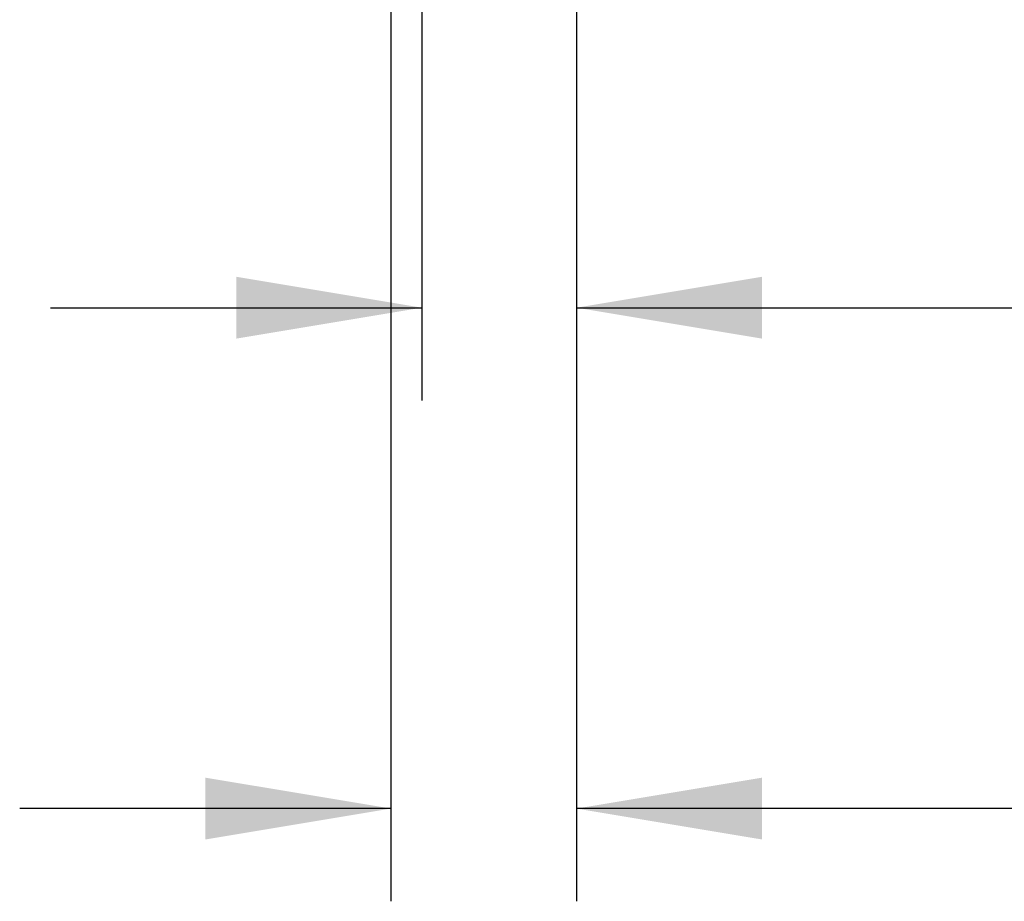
# Model space of a CAD drawing. Header units: millimetres. Extents: x 15 to 2005, y -26 to 622.
# Tile 1 of 256: x 17 to 33, y -14 to 1. Entities that reach past the tile are written whole.
import ezdxf
from ezdxf.enums import TextEntityAlignment as Align

# ---------------------------------------------------------------- set-up
doc = ezdxf.new("R2010")
doc.units = ezdxf.units.MM
doc.styles.add('SEACAD_Arial', font='arial.ttf')
doc.dimstyles.new('ISO-25', dxfattribs={"dimtxt": 2.5, "dimasz": 2.5, "dimexe": 1.25, "dimexo": 0.625, "dimtad": 1, "dimtxsty": 'Standard', "dimcen": 2.5, "dimadec": 0, "dimazin": 0, "dimtfac": 1, "dimtmove": 0, "dimatfit": 3, "dimfxl": 0, "dimarcsym": 0})

# ---------------------------------------------------------------- blocks, each defined once
blk = doc.blocks.new('DMBLK33')
at = {"linetype": 'Continuous'}
for points in [[(43.293, 49.458), (42.293, 49.458), (42.793, 46.458)], [(43.293, 41.958), (42.793, 44.958), (42.293, 41.958)]]:
    blk.add_hatch(color=7, dxfattribs=at).paths.add_polyline_path(points)
at = {"color": 7, "linetype": 'Continuous'}
for p, q in [((42.793, 52.458), (42.793, 46.458)), ((27.094, 46.458), (44.293, 46.458)), ((27.094, 44.958), (44.293, 44.958)), ((42.793, 44.958), (42.793, -9.431))]:
    blk.add_line(p, q, dxfattribs=at)
at = {"color": 7, "linetype": 'Continuous', "style": 'SEACAD_Arial'}
for s, p in [(' N°6 POS.', (39.043, 1.624)), ('3', (39.043, -2.824)), ('M', (39.043, -8.381))]:
    blk.add_text(s, height=3, rotation=90, dxfattribs=at).set_placement(p, align=Align.TOP_LEFT)
blk = doc.blocks.new('DMBLK34')
at = {"linetype": 'Continuous'}
for points in [[(20.094, -4.459), (23.094, -3.959), (20.094, -3.459)], [(28.594, -4.459), (28.594, -3.459), (25.594, -3.959)]]:
    blk.add_hatch(color=7, dxfattribs=at).paths.add_polyline_path(points)
at = {"color": 7, "linetype": 'Continuous'}
for p, q in [((23.094, 22.958), (23.094, -5.459)), ((25.594, 22.958), (25.594, -5.459)), ((17.094, -3.959), (23.094, -3.959)), ((25.594, -3.959), (38.61, -3.959))]:
    blk.add_line(p, q, dxfattribs=at)
at = {"color": 7, "linetype": 'Continuous', "style": 'SEACAD_Arial'}
blk.add_text('5', height=3, dxfattribs=at).set_placement((35.213, -0.209), align=Align.TOP_LEFT)
blk = doc.blocks.new('DMBLK35')
at = {"linetype": 'Continuous'}
for points in [[(19.594, -12.557), (22.594, -12.057), (19.594, -11.557)], [(28.594, -12.557), (28.594, -11.557), (25.594, -12.057)]]:
    blk.add_hatch(color=7, dxfattribs=at).paths.add_polyline_path(points)
at = {"color": 7, "linetype": 'Continuous'}
for p, q in [((22.594, 23.708), (22.594, -13.557)), ((25.594, 21.958), (25.594, -13.557)), ((22.594, -12.057), (16.594, -12.057)), ((38.922, -12.057), (25.594, -12.057))]:
    blk.add_line(p, q, dxfattribs=at)
at = {"color": 7, "linetype": 'Continuous', "style": 'SEACAD_Arial'}
blk.add_text('6', height=3, dxfattribs=at).set_placement((35.524, -8.307), align=Align.TOP_LEFT)

msp = doc.modelspace()

# ---------------------------------------------------------------- dimensions: what is measured, and where the dimension line sits
at = {"color": 7, "linetype": 'Continuous'}
for base, p1, p2, angle, text, picture, middle in [((42.7932, 46.4576), (25.5938, 46.4576), (25.5938, 44.9576), 270, '\\A1;M <> N°6 POS.', 'DMBLK33', (42.7932, 22.1083)), ((23.0938, -3.9588), (23.0938, 24.4576), (25.5938, 24.4576), 0, '\\A1;<>', 'DMBLK34', (34.1625, -3.9588))]:
    dim = msp.add_linear_dim(base=base, p1=p1, p2=p2, angle=angle, text=text, dimstyle='ISO-25', override={"dimtxt": 3, "dimasz": 3, "dimexe": 1.5, "dimexo": 1.5, "dimgap": 0.3, "dimlfac": 2, "dimdsep": 46, "dimsah": 1, "dimcen": 1.5, "dimtofl": 0, "dimtolj": 1}, dxfattribs=at)
    dim.commit()
    dim.dimension.update_dxf_attribs({"geometry": picture, "text_midpoint": middle, "dimtype": 161})
dim = msp.add_linear_dim(base=(22.5938, -12.0567), p1=(25.5938, 23.4576), p2=(22.5938, 25.2076), text='\\A1;<>', dimstyle='ISO-25', override={"dimtxt": 3, "dimasz": 3, "dimexe": 1.5, "dimexo": 1.5, "dimgap": 0.3, "dimlfac": 2, "dimdsep": 46, "dimsah": 1, "dimcen": 1.5, "dimtofl": 0, "dimtolj": 1}, dxfattribs=at)
dim.commit()
dim.dimension.update_dxf_attribs({"geometry": 'DMBLK35', "text_midpoint": (34.4742, -12.0567), "dimtype": 160})

doc.saveas('drawing.dxf')
